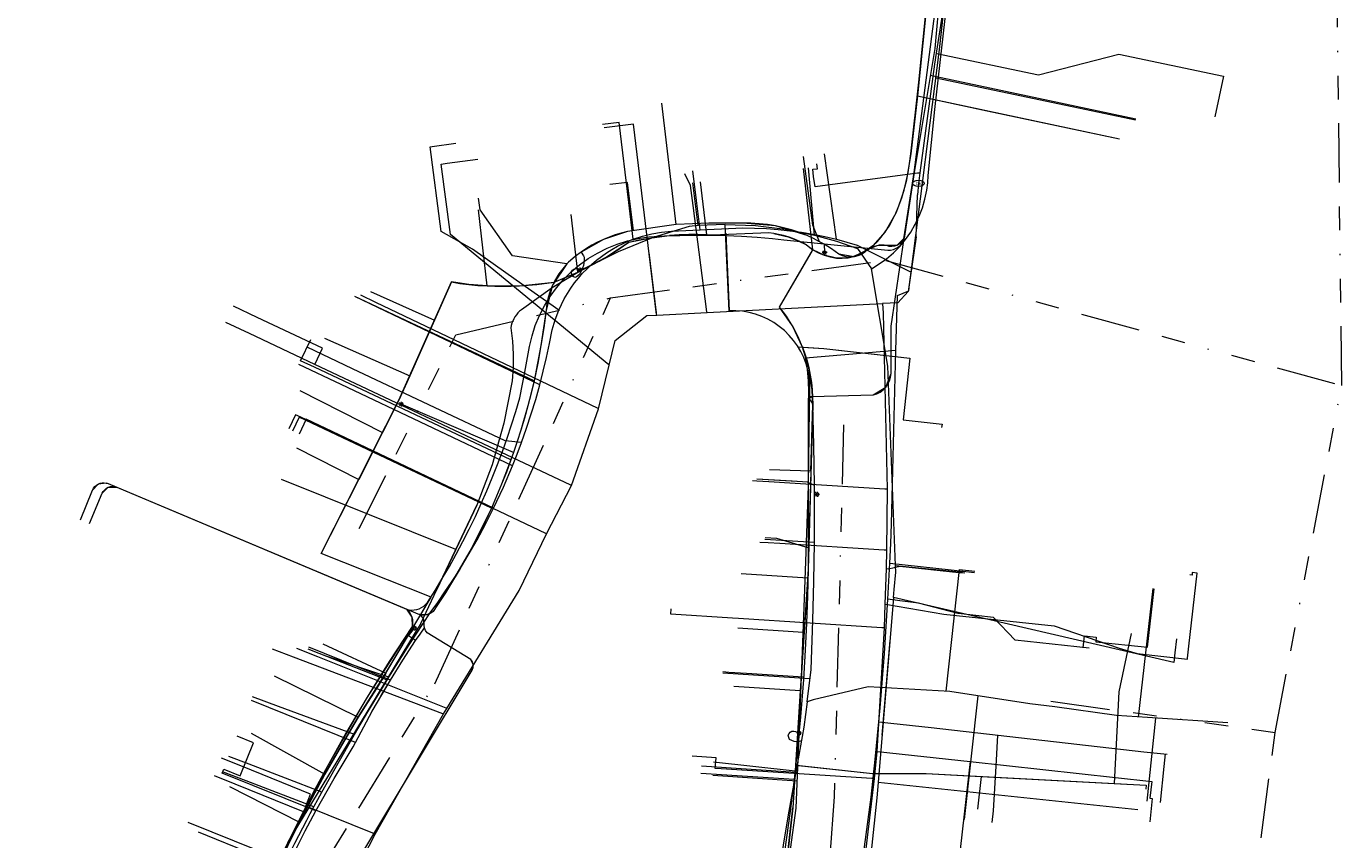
# Model space of a CAD drawing. Header units: metres. Extents: x 191553 to 192958, y 309510 to 310004.
# Tile 42 of 52: x 192120 to 192231, y 309729 to 309797. Entities that reach past the tile are written whole.
import ezdxf
from ezdxf.enums import TextEntityAlignment as Align
from ezdxf.lldxf.tags import DXFTag

# ---------------------------------------------------------------- set-up
doc = ezdxf.new("R2010")
doc.units = ezdxf.units.M
doc.linetypes.add('RI-OVERIG', pattern=[17, 5, -2, 2, -2, 0, -2, 2, -2])
doc.layers.get('0').update_dxf_attribs({"lineweight": 18})
for name, color, linetype, lineweight in [('B-WE-IE-MEUBILAIR_ENEXIS NETBEHEER BV-S', 7, 'Continuous', 18), ('B-WE-KL-DATA_COAXKABEL_17_ZIGGO BV-G', 90, 'KL-DATA-N', 18), ('B-WE-KL-DATA_COAXKABEL_7_ZIGGO BV-G', 90, 'KL-DATA-N', 18), ('B-WE-KL-DATA_KABELBED_KPN BV-G', 90, 'Continuous', 18), ('B-WE-KL-DATA_KABELBED_ZIGGO BV-G', 90, 'Continuous', 18), ('B-WE-KL-DATA_MANTELBUIS_POLYVINYLCHLORIDE PVC_100_KPN BV-G', 90, 'Continuous', 18), ('B-WE-KL-DATA_MANTELBUIS_ZIGGO BV-G', 90, 'Continuous', 18), ('B-WE-KL-ET_LS_DUCT_ENEXIS NETBEHEER BV-G', 190, 'Continuous', 18), ('B-WE-KL-ET_LS_ENEXIS NETBEHEER BV-G', 190, 'KL-LS-N', 18), ('B-WE-KL-ET_LS_KABELBED_ENEXIS NETBEHEER BV-G', 190, 'Continuous', 18), ('B-WE-KL-ET_MS_ENEXIS NETBEHEER BV-G', 130, 'KL-MS-N', 18), ('B-WE-KL-ET_MS_KABELBED_ENEXIS NETBEHEER BV-G', 130, 'Continuous', 18), ('B-WE-KL-GAS_LD_OVERIG_15_ENEXIS NETBEHEER BV-G', 50, 'KL-GAS-LD-N', 18), ('B-WE-KL-GAS_LD_POLYETHYLEEN PE_25_ENEXIS NETBEHEER BV-G', 50, 'KL-GAS-LD-N', 18), ('B-WE-KL-GAS_LD_POLYETHYLEEN PE_40_ENEXIS NETBEHEER BV-G', 50, 'KL-GAS-LD-N', 18), ('B-WE-KL-GAS_LD_SLAGVAST PVC_110_ENEXIS NETBEHEER BV-G', 50, 'KL-GAS-LD-N', 18), ('B-WE-KL-GAS_LD_SLAGVAST PVC_63_ENEXIS NETBEHEER BV-G', 50, 'KL-GAS-LD-N', 18), ('B-WE-KL-GAS_LD_SLAGVAST PVC_90_ENEXIS NETBEHEER BV-G', 50, 'KL-GAS-LD-N', 18), ('B-WE-KL-GAS_LD_STAAL_25_ENEXIS NETBEHEER BV-G', 50, 'KL-GAS-LD-N', 18), ('B-WE-KL-GAS_LD_STAAL_30_ENEXIS NETBEHEER BV-G', 50, 'KL-GAS-LD-N', 18), ('B-WE-KL-WATER_100_NV WATERLEIDINGMAATSCHAPPIJ LIMBURG-G', 170, 'KL-WATER-N', 18), ('B-WE-KL-WATER_25_NV WATERLEIDINGMAATSCHAPPIJ LIMBURG-G', 170, 'KL-WATER-N', 18), ('B-WE-KL-WATER_32_NV WATERLEIDINGMAATSCHAPPIJ LIMBURG-G', 170, 'KL-WATER-N', 18), ('B-WE-KL-WATER_33_NV WATERLEIDINGMAATSCHAPPIJ LIMBURG-G', 170, 'KL-WATER-N', 18), ('B-WE-KL-WATER_MANTELBUIS_75_NV WATERLEIDINGMAATSCHAPPIJ LIMBURG-G', 170, 'Continuous', 18), ('B-WE-KL-WATER_NV WATERLEIDINGMAATSCHAPPIJ LIMBURG-S', 170, 'Continuous', 18), ('B-WE-RI-VRIJVERVAL_BETON_300_GEMEENTE GULPEN   WITTEM-G', 210, 'RI-OVERIG', 18), ('B-WE-RI-VRIJVERVAL_BETON_400_GEMEENTE GULPEN   WITTEM-G', 210, 'RI-OVERIG', 18), ('B-WE-RI-VRIJVERVAL_POLYVINYLCHLORIDE PVC_200_GEMEENTE GULPEN   WITTEM-G', 210, 'RI-OVERIG', 18)]:
    doc.layers.add(name, color=color, linetype=linetype, lineweight=lineweight)
doc.styles.add('NLCS-ISO', font='NLCS-ISO.ttf')
doc.styles.get("Standard").update_dxf_attribs({"font": 'arial.ttf'})
tags = doc.linetypes.add('KL-DATA-N', pattern='A,4,-1,[101,NLCS.SHX,S=0.5,R=0,X=0,Y=0],-1,4,-1,["D",Standard,S=1,R=0,X=-0.25,Y=-0.5],-1.5', length=12.5).pattern_tags.tags
tags[18] = DXFTag(74, 10)
tags = doc.linetypes.add('KL-GAS-LD-N', pattern='A,4,-1,[69,NLCS.SHX,S=0.5,R=0,X=0,Y=0],-1,4,-1,["L",Standard,S=1,R=0,X=0.25,Y=-0.5],-2', length=13).pattern_tags.tags
tags[18] = DXFTag(74, 10)
tags = doc.linetypes.add('KL-LS-N', pattern='A,4,-1,[103,NLCS.SHX,S=0.75,R=0,X=0,Y=0],-1,4,-1,["L",Standard,S=1,R=0,X=0,Y=-0.5],-2', length=13).pattern_tags.tags
tags[18] = DXFTag(74, 10)
tags = doc.linetypes.add('KL-MS-N', pattern='A,4,-1,[103,NLCS.SHX,S=0.75,R=0,X=0,Y=0],-1,4,-1,["M",Standard,S=1,R=0,X=0,Y=-0.5],-2', length=13).pattern_tags.tags
tags[18] = DXFTag(74, 10)
doc.linetypes.add('KL-WATER-N', pattern='A,7,-0.5,[168,NLCS.SHX,S=0.75,R=0,X=0.75,Y=0],-2', length=9.5)

# ---------------------------------------------------------------- blocks, each defined once
blk = doc.blocks.new('SIE-MEUBILAIR_PAAL_LICHTMAST-SO')
for points in [[(-0.62, 0), (-1, 0)], [(-0.71, 0.71), (-0.44, 0.44)], [(0, 1), (0, 0.62)], [(0.44, 0.44), (0.71, 0.71)], [(1, 0), (0.62, 0)], [(-0.71, -0.71), (-0.44, -0.44)], [(0, -0.62), (0, -1)], [(0.44, -0.44), (0.71, -0.71)]]:
    blk.add_lwpolyline(points)
blk.add_circle((0, 0), 0.5)
blk = doc.blocks.new('SKL-WATER_BRANDKRAAN_BRANDPUT-SO')
at = {"color": 0, "linetype": 'ByBlock', "lineweight": 18}
blk.add_ellipse((0, 0), major_axis=(2.5, 0), ratio=0.54, dxfattribs=at)
at = {"color": 0, "linetype": 'ByBlock', "lineweight": 18, "style": 'NLCS-ISO'}
blk.add_text('bk', height=1.5, dxfattribs=at).set_placement((0.16, 0), align=Align.MIDDLE_CENTER)

msp = doc.modelspace()

# ---------------------------------------------------------------- linework, layer by layer
at = {"layer": 'B-WE-KL-DATA_COAXKABEL_17_ZIGGO BV-G', "flags": 128}
for points in [[(192194.626, 309786.713), (192195.305, 309792.764), (192196.781, 309807.45)], [(192186.378, 309778.64), (192186.844, 309778.379), (192187.334, 309778.172), (192187.839, 309778.024), (192188.348, 309777.938), (192188.85, 309777.916), (192189.334, 309777.959), (192189.79, 309778.065), (192190.209, 309778.233), (192190.621, 309778.424)], [(192144.964, 309753.044), (192151.498, 309765.951)], [(192149.662, 309741.737), (192154.208, 309749.374)], [(192185.468, 309686.924), (192185.281, 309688.485), (192185.054, 309690.015), (192184.805, 309691.413), (192184.521, 309692.781), (192184.202, 309694.118), (192183.849, 309695.421), (192183.434, 309696.6), (192183.07, 309697.825), (192182.755, 309699.096), (192182.492, 309700.412), (192182.279, 309701.772), (192182.118, 309703.174), (192182.007, 309704.619), (192181.947, 309706.105), (192181.939, 309707.631), (192181.982, 309709.196), (192182.076, 309710.798), (192182.221, 309712.438), (192182.418, 309714.113), (192182.665, 309715.822), (192182.963, 309717.565), (192183.311, 309719.34), (192184.671, 309731.607)]]:
    msp.add_lwpolyline(points, dxfattribs=at)
at = {"layer": 'B-WE-KL-DATA_COAXKABEL_7_ZIGGO BV-G', "flags": 128}
for points in [[(192195.173, 309791.59), (192212.194, 309787.992)], [(192191.778, 309779.303), (192192.132, 309779.695), (192192.469, 309780.135), (192192.786, 309780.62), (192193.084, 309781.149), (192193.36, 309781.721), (192193.614, 309782.333), (192193.844, 309782.982), (192194.051, 309783.667), (192194.234, 309784.386), (192194.39, 309785.134), (192194.521, 309785.911), (192194.626, 309786.713)], [(192176.686, 309779.925), (192175.912, 309779.926), (192175.115, 309779.895), (192174.298, 309779.833)], [(192183.884, 309779.836), (192183.479, 309779.932), (192183.075, 309780.005), (192182.673, 309780.056), (192177.909, 309779.858), (192177.438, 309779.894), (192176.686, 309779.925)], [(192169.444, 309778.307), (192169.944, 309778.629), (192170.416, 309778.953), (192170.861, 309779.28)], [(192170.861, 309779.28), (192171.742, 309779.464), (192172.61, 309779.617)], [(192172.61, 309779.617), (192173.463, 309779.741)], [(192173.463, 309779.741), (192174.298, 309779.833)], [(192186.378, 309778.64), (192186.093, 309778.838), (192185.825, 309779.054), (192185.455, 309779.248), (192185.074, 309779.425), (192184.683, 309779.582), (192184.286, 309779.72), (192183.884, 309779.836)], [(192190.621, 309778.424), (192191.021, 309778.666), (192191.407, 309778.959), (192191.778, 309779.303)], [(192167.787, 309777.364), (192168.365, 309777.675), (192168.917, 309777.989), (192169.444, 309778.307)], [(192185.497, 309770.437), (192185.111, 309771.345), (192184.657, 309772.21), (192184.407, 309772.626), (192184.14, 309773.028), (192183.858, 309773.417), (192183.562, 309773.793), (192186.378, 309778.64)], [(192164.582, 309775.902), (192165.594, 309776.323), (192166.56, 309776.758)], [(192166.56, 309776.758), (192167.185, 309777.059)], [(192167.185, 309777.059), (192167.787, 309777.364)], [(192151.498, 309765.951), (192155.919, 309775.926)], [(192152.412, 309768.014), (192155.919, 309775.926)], [(192155.919, 309775.926), (192156.64, 309775.804), (192157.382, 309775.707)], [(192157.382, 309775.707), (192158.145, 309775.634)], [(192158.145, 309775.634), (192158.927, 309775.586)], [(192158.927, 309775.586), (192159.596, 309775.565)], [(192159.596, 309775.565), (192160.277, 309775.561)], [(192160.277, 309775.561), (192160.969, 309775.574), (192161.673, 309775.605)], [(192161.673, 309775.605), (192163.11, 309775.719), (192164.582, 309775.902)], [(192185.166, 309770.46), (192187.294, 309770.312), (192194.548, 309769.501), (192193.967, 309764.316)], [(192185.497, 309770.437), (192185.699, 309769.863), (192185.875, 309769.277), (192186.024, 309768.68), (192186.146, 309768.073), (192186.241, 309767.458)], [(192186.241, 309767.458), (192186.308, 309766.836)], [(192186.308, 309766.836), (192186.348, 309766.208)], [(192148.125, 309759.288), (192151.498, 309765.951)], [(192186.348, 309766.208), (192186.359, 309765.576), (192185.98, 309751.728), (192184.906, 309735.214), (192191.388, 309734.49)], [(192185.98, 309751.728), (192184.671, 309731.607)], [(192185.98, 309751.728), (192184.873, 309734.714)], [(192185.98, 309751.728), (192185.313, 309741.479)], [(192185.98, 309751.728), (192185.931, 309750.976)], [(192150.391, 309742.962), (192149.662, 309741.737), (192148.868, 309740.498), (192148.082, 309739.239), (192146.661, 309736.872), (192145.271, 309734.435), (192144.183, 309732.441), (192143.116, 309730.404)], [(192195.916, 309734.503), (192214.454, 309733.519)], [(192195.916, 309734.503), (192211.742, 309733.663)], [(192143.116, 309730.404), (192142.399, 309728.99), (192141.692, 309727.556)]]:
    msp.add_lwpolyline(points, dxfattribs=at)
at = {"layer": 'B-WE-KL-DATA_KABELBED_KPN BV-G', "flags": 128}
for points in [[(192195.96, 309783.649), (192196.039, 309784.265), (192196.076, 309784.884), (192196.637, 309790.441), (192199.253, 309813.49)], [(192187.026, 309779.704), (192186.518, 309779.863), (192186.006, 309785.528)], [(192176.71, 309780.644), (192176.707, 309780.672), (192176.256, 309784.273)], [(192191.315, 309777.04), (192191.964, 309777.435), (192192.578, 309777.883), (192193.153, 309778.379), (192193.686, 309778.921), (192194.173, 309779.504), (192194.61, 309780.126), (192194.994, 309780.781), (192195.323, 309781.466), (192195.595, 309782.176), (192195.808, 309782.905), (192195.96, 309783.649)], [(192178.993, 309780.765), (192176.707, 309780.672), (192175.957, 309780.604), (192172.925, 309779.655), (192169.977, 309778.47), (192167.131, 309777.058), (192164.405, 309775.426), (192161.816, 309773.585), (192161.663, 309773.453), (192161.522, 309773.309), (192161.394, 309773.154), (192161.279, 309772.988), (192161.178, 309772.813), (192161.093, 309772.631), (192161.023, 309772.442), (192160.97, 309772.247), (192160.933, 309772.049), (192161.071, 309770.942), (192161.133, 309769.828), (192161.12, 309768.713), (192161.031, 309767.601), (192160.346, 309764.019), (192159.354, 309760.51), (192158.062, 309757.1), (192156.299, 309753.376), (192154.7, 309750)], [(192178.993, 309780.765), (192178.994, 309780.765), (192181.524, 309780.671), (192184.037, 309780.369), (192186.518, 309779.863), (192188.346, 309779.351), (192190.14, 309778.727), (192191.315, 309777.04)], [(192184.498, 309728.102), (192184.969, 309731.579), (192185.427, 309743.325), (192185.681, 309750), (192186.015, 309758.741), (192186.12, 309767.358), (192186.061, 309767.919), (192185.955, 309768.473), (192185.801, 309769.015), (192185.601, 309769.543), (192185.356, 309770.051), (192185.068, 309770.536), (192184.74, 309770.994), (192184.373, 309771.423), (192183.971, 309771.818), (192183.536, 309772.177), (192183.072, 309772.498), (192182.582, 309772.777), (192182.07, 309773.013), (192181.539, 309773.204), (192180.994, 309773.349), (192180.439, 309773.446), (192179.877, 309773.495), (192179.313, 309773.496), (192178.994, 309780.765)], [(192193.173, 309749.338), (192193.173, 309749.339), (192193.228, 309750), (192193.352, 309751.473), (192193.33, 309752.042), (192192.692, 309768.839), (192191.315, 309777.04)], [(192156.299, 309753.376), (192141.603, 309759.271)], [(192153.354, 309747.156), (192154.7, 309750), (192158.062, 309757.1)], [(192193.327, 309752.042), (192193.33, 309752.042), (192198.983, 309751.458)], [(192193.173, 309749.338), (192191.873, 309733.733), (192191.873, 309733.732)], [(192216.983, 309745.854), (192216.849, 309744.664), (192216.758, 309743.87), (192212.52, 309744.853), (192198.615, 309748.077), (192193.173, 309749.339)], [(192153.354, 309747.156), (192152.968, 309746.514), (192150.468, 309742.409), (192142.163, 309728.772), (192139.202, 309721.57), (192137.806, 309717.828)], [(192185.542, 309746.394), (192180.038, 309746.761)], [(192150.468, 309742.409), (192144.782, 309744.617)], [(192185.056, 309733.867), (192177.933, 309734.345)], [(192191.873, 309733.732), (192191.766, 309732.448), (192189.147, 309707.721), (192189.165, 309704.665), (192189.427, 309701.62), (192189.93, 309698.605), (192190.671, 309695.64), (192191.646, 309692.743), (192192.848, 309689.933), (192193.163, 309689.022), (192193.404, 309688.09), (192193.57, 309687.14), (192193.659, 309686.181), (192193.67, 309685.217), (192193.604, 309684.256), (192193.461, 309683.303), (192193.242, 309682.365), (192192.949, 309681.447), (192191.209, 309676.725), (192187.207, 309667.435)], [(192213.731, 309731.431), (192191.873, 309733.733)]]:
    msp.add_lwpolyline(points, dxfattribs=at)
at = {"layer": 'B-WE-KL-DATA_KABELBED_ZIGGO BV-G', "flags": 128}
for points in [[(192194.438, 309814.763), (192196.235, 309813.149), (192196.781, 309807.45), (192195.173, 309791.59)], [(192195.173, 309791.59), (192194.626, 309786.713), (192194.234, 309784.386), (192193.844, 309782.982), (192193.36, 309781.721), (192192.469, 309780.135), (192191.407, 309778.959), (192190.621, 309778.424), (192189.79, 309778.065)], [(192201.044, 309790.349), (192212.194, 309787.992)], [(192186.378, 309778.64), (192185.582, 309785.47)], [(192177.438, 309779.894), (192176.9, 309784.356)], [(192158.927, 309775.586), (192158.214, 309781.984)], [(192166.56, 309776.758), (192166.002, 309781.613)], [(192166.56, 309776.758), (192168.917, 309777.989), (192170.861, 309779.28), (192172.61, 309779.617), (192174.298, 309779.833), (192175.912, 309779.926), (192177.438, 309779.894)], [(192183.075, 309780.005), (192184.286, 309779.72), (192185.074, 309779.425), (192185.825, 309779.054), (192186.378, 309778.64)], [(192183.562, 309773.793), (192186.303, 309778.51)], [(192186.303, 309778.51), (192186.378, 309778.64)], [(192189.334, 309777.959), (192188.348, 309777.938), (192187.334, 309778.172), (192186.378, 309778.64)], [(192158.927, 309775.586), (192161.673, 309775.605), (192164.582, 309775.902), (192166.56, 309776.758)], [(192158.927, 309775.586), (192157.382, 309775.707), (192155.919, 309775.926), (192154.494, 309772.712)], [(192149.099, 309775.103), (192154.494, 309772.712)], [(192185.497, 309770.437), (192184.657, 309772.21), (192183.562, 309773.793)], [(192154.494, 309772.712), (192152.412, 309768.014)], [(192145.239, 309771.193), (192152.412, 309768.014)], [(192185.166, 309770.46), (192185.497, 309770.437)], [(192185.497, 309770.437), (192187.294, 309770.312)], [(192186.206, 309759.989), (192186.359, 309765.576), (192186.308, 309766.836), (192186.024, 309768.68), (192185.497, 309770.437)], [(192193.554, 309769.612), (192194.548, 309769.501)], [(192152.412, 309768.014), (192151.498, 309765.951), (192150.124, 309763.237)], [(192143.151, 309766.767), (192150.124, 309763.237)], [(192193.967, 309764.316), (192197.247, 309763.948), (192197.213, 309763.651)], [(192150.124, 309763.237), (192148.125, 309759.288)], [(192142.873, 309761.947), (192148.125, 309759.288)], [(192186.206, 309759.989), (192182.712, 309760.085)], [(192186.206, 309759.989), (192185.931, 309750.976)], [(192150.391, 309742.962), (192154.208, 309749.374), (192144.964, 309753.044), (192148.125, 309759.288)], [(192185.931, 309750.976), (192180.332, 309751.341)], [(192185.931, 309750.976), (192185.313, 309741.479)], [(192213.188, 309746.287), (192212.151, 309741.373), (192211.742, 309733.663)], [(192145.105, 309745.427), (192150.391, 309742.962)], [(192141.005, 309742.731), (192148.082, 309739.239)], [(192148.082, 309739.239), (192150.391, 309742.962)], [(192185.313, 309741.479), (192179.719, 309741.843)], [(192185.313, 309741.479), (192184.906, 309735.214)], [(192145.271, 309734.435), (192148.082, 309739.239)], [(192139.053, 309737.896), (192145.271, 309734.435)], [(192184.873, 309734.714), (192178.005, 309735.468)], [(192184.873, 309734.714), (192184.671, 309731.607), (192183.943, 309725.037)], [(192184.906, 309735.214), (192184.873, 309734.714)], [(192184.906, 309735.214), (192184.996, 309735.204)], [(192184.996, 309735.204), (192191.388, 309734.49)], [(192191.388, 309734.49), (192195.916, 309734.503), (192200.549, 309734.257)], [(192137.246, 309733.421), (192143.116, 309730.404)], [(192143.116, 309730.404), (192145.271, 309734.435)], [(192200.549, 309734.257), (192200.242, 309731.504)], [(192200.549, 309734.257), (192211.742, 309733.663)], [(192211.742, 309733.663), (192214.454, 309733.519), (192214.42, 309733.196)], [(192140.307, 309724.634), (192143.116, 309730.404)]]:
    msp.add_lwpolyline(points, dxfattribs=at)
at = {"layer": 'B-WE-KL-DATA_MANTELBUIS_POLYVINYLCHLORIDE PVC_100_KPN BV-G', "flags": 128}
for points in [[(192179.026, 309780.028), (192179.313, 309773.496)], [(192192.205, 309737.728), (192192.869, 309745.699)]]:
    msp.add_lwpolyline(points, dxfattribs=at)
at = {"layer": 'B-WE-KL-DATA_MANTELBUIS_ZIGGO BV-G', "flags": 128}
for points in [[(192195.173, 309791.59), (192201.044, 309790.349)], [(192187.294, 309770.312), (192193.554, 309769.612)]]:
    msp.add_lwpolyline(points, dxfattribs=at)
at = {"layer": 'B-WE-KL-ET_LS_DUCT_ENEXIS NETBEHEER BV-G', "flags": 128}
msp.add_lwpolyline([(192186.279, 309766.282), (192191.445, 309766.415)], dxfattribs=at)
at = {"layer": 'B-WE-KL-ET_LS_ENEXIS NETBEHEER BV-G', "flags": 128}
for points in [[(192200.153, 309814.813), (192198.908, 309813.627), (192198.322, 309812.01), (192197.497, 309805.061), (192196.632, 309795.603), (192194.904, 309785.139), (192194.046, 309779.62), (192193.452, 309778.991), (192192.587, 309778.984), (192191.757, 309778.973), (192190.995, 309778.644)], [(192196.258, 309793.341), (192213.572, 309789.676)], [(192174.859, 309780.756), (192173.649, 309790.988)], [(192186.368, 309780.717), (192185.574, 309786.479)], [(192171.248, 309780.238), (192170.757, 309784.304), (192169.268, 309784.124)], [(192165.657, 309777.44), (192161.062, 309778.115), (192158.34, 309782), (192158.213, 309782.992)], [(192185.882, 309779.822), (192183.228, 309780.638), (192180.461, 309780.867), (192177.599, 309780.877), (192174.859, 309780.756), (192170.754, 309780.167), (192168.721, 309779.503), (192166.846, 309778.44), (192166.386, 309778.096), (192165.946, 309777.727), (192165.799, 309777.586), (192165.657, 309777.44), (192164.451, 309775.645), (192163.896, 309773.556), (192163.47, 309770.562), (192162.884, 309767.596), (192162.367, 309765.497), (192161.77, 309763.419), (192161.472, 309762.482), (192161.157, 309761.551), (192160.934, 309760.92), (192160.152, 309758.877), (192159.291, 309756.866), (192157.602, 309753.442), (192155.684, 309750.14), (192155.416, 309749.718), (192155.145, 309749.298), (192154.767, 309748.727), (192154.383, 309748.161), (192153.844, 309747.868), (192153.231, 309747.887)], [(192186.938, 309779.309), (192186.368, 309780.717)], [(192190.995, 309778.644), (192189.836, 309778.035), (192188.548, 309778.272), (192187.941, 309778.703), (192187.311, 309779.098), (192186.938, 309779.309), (192186.416, 309779.578), (192185.882, 309779.822)], [(192187.311, 309779.098), (192187.361, 309778.407)], [(192191.445, 309766.415), (192192.505, 309767.049), (192192.953, 309768.2), (192192.965, 309772.209), (192194.046, 309779.62)], [(192166.846, 309778.44), (192167.042, 309778.119), (192167.094, 309778.001), (192167.12, 309777.861), (192167.119, 309777.7), (192167.092, 309777.516), (192167.039, 309777.31), (192166.959, 309777.082), (192166.853, 309776.832), (192166.72, 309776.56)], [(192166.72, 309776.56), (192166.462, 309776.358), (192166.391, 309776.317), (192166.322, 309776.307), (192166.255, 309776.326), (192166.19, 309776.375), (192166.172, 309776.393), (192166.082, 309776.517), (192166.036, 309776.663), (192166.048, 309776.808), (192166.132, 309776.928), (192166.247, 309777.007), (192166.368, 309777.046), (192166.495, 309777.043), (192166.628, 309776.999), (192166.73, 309776.95)], [(192162.884, 309767.596), (192147.8, 309774.707)], [(192143.228, 309769.274), (192144.081, 309771.082)], [(192160.934, 309760.92), (192144.407, 309768.734), (192143.228, 309769.274)], [(192161.157, 309761.551), (192151.695, 309765.63)], [(192186.359, 309765.576), (192186.315, 309765.76), (192186.185, 309765.897), (192186.067, 309766.127), (192186.279, 309766.282)], [(192159.291, 309756.866), (192143.098, 309764.532), (192142.542, 309763.358)], [(192126.855, 309758.978), (192126.169, 309758.89), (192125.704, 309758.379)], [(192186.504, 309758.767), (192185.912, 309759.05), (192184.636, 309759.13), (192181.662, 309759.309)], [(192186.508, 309758.26), (192186.721, 309758.023)], [(192186.506, 309753.975), (192182.329, 309754.234)], [(192197.603, 309741.433), (192198.707, 309751.688), (192199.999, 309751.549)], [(192213.796, 309739.264), (192215.029, 309750.082)], [(192153.635, 309747.154), (192153.553, 309747.587), (192153.231, 309747.887)], [(192147.835, 309737.113), (192149.263, 309739.763), (192150.781, 309742.363), (192151.829, 309744.044), (192152.914, 309745.7), (192153.281, 309746.243), (192153.653, 309746.784)], [(192152.3, 309746.09), (192152.826, 309746.743)], [(192152.914, 309745.7), (192152.3, 309746.09)], [(192150.781, 309742.363), (192143.921, 309745.156)], [(192157.671, 309743.222), (192157.768, 309743.685), (192157.559, 309744.109)], [(192186.125, 309742.482), (192178.789, 309742.958)], [(192197.902, 309741.416), (192191.038, 309741.812)], [(192147.835, 309737.113), (192139.085, 309740.645)], [(192200.274, 309741.048), (192199.11, 309730.625)], [(192221.319, 309738.762), (192214.554, 309739.215), (192211.934, 309739.385), (192206.749, 309740.126)], [(192215.229, 309739.17), (192214.505, 309732.182)], [(192184.41, 309737.38), (192184.337, 309737.524), (192184.306, 309737.609), (192184.297, 309737.692), (192184.312, 309737.775), (192184.349, 309737.856), (192184.364, 309737.881), (192184.466, 309737.995), (192184.606, 309738.06), (192184.762, 309738.073), (192184.914, 309738.035), (192185.215, 309737.906)], [(192136.62, 309734.541), (192136.75, 309734.861), (192138.141, 309734.3), (192139.264, 309737.082), (192137.873, 309737.643)], [(192185.407, 309737.266), (192185.206, 309737.202), (192185.005, 309737.184), (192184.806, 309737.211), (192184.608, 309737.284), (192184.41, 309737.38)], [(192144.502, 309731.358), (192136.62, 309734.541)], [(192184.934, 309734.596), (192176.98, 309735.108)]]:
    msp.add_lwpolyline(points, dxfattribs=at)
at = {"layer": 'B-WE-KL-ET_LS_KABELBED_ENEXIS NETBEHEER BV-G', "flags": 128}
for points in [[(192170.754, 309780.167), (192170.234, 309780.039), (192169.721, 309779.886), (192169.216, 309779.707), (192168.721, 309779.503), (192168.237, 309779.274), (192167.764, 309779.022), (192167.305, 309778.747), (192166.846, 309778.44)], [(192185.882, 309779.822), (192185.236, 309780.08), (192184.577, 309780.302), (192183.907, 309780.488), (192183.228, 309780.638), (192182.542, 309780.752), (192181.851, 309780.828), (192181.156, 309780.866), (192177.599, 309780.877)], [(192194.046, 309779.62), (192193.949, 309779.421), (192193.813, 309779.245), (192193.646, 309779.1), (192193.452, 309778.991), (192193.241, 309778.923), (192193.02, 309778.899), (192192.799, 309778.92), (192192.587, 309778.984), (192192.38, 309779.012), (192192.171, 309779.02), (192191.963, 309779.007), (192191.757, 309778.973), (192191.555, 309778.92), (192191.36, 309778.846), (192191.172, 309778.754), (192190.995, 309778.644)], [(192190.995, 309778.644), (192190.748, 309778.421), (192190.467, 309778.242), (192190.16, 309778.112), (192189.836, 309778.035), (192189.504, 309778.012), (192189.172, 309778.045), (192188.851, 309778.132), (192188.548, 309778.272)], [(192165.657, 309777.44), (192165.301, 309777.031), (192164.979, 309776.593), (192164.696, 309776.13), (192164.451, 309775.645), (192164.248, 309775.142), (192164.087, 309774.624), (192163.969, 309774.094), (192163.896, 309773.556), (192163.703, 309772.056), (192163.47, 309770.562), (192163.197, 309769.075), (192162.884, 309767.596), (192162.636, 309766.544), (192162.367, 309765.497), (192162.079, 309764.455), (192161.77, 309763.419)], [(192191.445, 309766.415), (192191.746, 309766.505), (192192.028, 309766.644), (192192.283, 309766.826), (192192.505, 309767.049), (192192.687, 309767.305), (192192.825, 309767.587), (192192.914, 309767.888), (192192.953, 309768.2)], [(192185.881, 309740.552), (192186.226, 309743.278), (192186.375, 309747.403), (192186.46, 309750.689), (192186.506, 309753.975), (192186.515, 309755.584), (192186.514, 309757.193), (192186.504, 309758.767), (192186.452, 309762.172), (192186.359, 309765.576), (192186.349, 309765.671), (192186.315, 309765.76), (192186.259, 309765.837), (192186.185, 309765.897), (192186.126, 309765.935), (192186.083, 309765.99), (192186.063, 309766.057), (192186.067, 309766.127), (192186.096, 309766.191), (192186.145, 309766.242), (192186.208, 309766.274), (192186.279, 309766.282)], [(192160.934, 309760.92), (192160.553, 309759.895), (192160.152, 309758.877), (192159.731, 309757.867), (192159.291, 309756.866), (192158.476, 309755.139), (192157.602, 309753.442), (192156.671, 309751.774), (192155.684, 309750.14)], [(192124.69, 309755.877), (192125.704, 309758.379), (192125.784, 309758.536), (192125.891, 309758.676), (192126.021, 309758.795), (192126.169, 309758.89), (192126.332, 309758.957), (192126.504, 309758.995), (192126.68, 309759.002), (192126.855, 309758.978), (192126.932, 309758.957), (192127.007, 309758.93), (192127.748, 309758.63), (192153.231, 309747.887)], [(192154.383, 309748.161), (192154.264, 309748.061), (192154.133, 309747.978), (192153.992, 309747.913), (192153.844, 309747.868), (192153.691, 309747.842), (192153.536, 309747.836), (192153.382, 309747.852), (192153.231, 309747.887)], [(192153.653, 309746.784), (192153.627, 309746.968), (192153.635, 309747.154), (192153.629, 309747.377), (192153.553, 309747.587), (192153.416, 309747.763), (192153.231, 309747.887)], [(192153.871, 309746.35), (192153.736, 309746.554), (192153.653, 309746.784)], [(192157.559, 309744.109), (192153.871, 309746.35)], [(192148.633, 309728.147), (192157.671, 309743.222), (192157.758, 309743.445), (192157.768, 309743.685), (192157.699, 309743.915), (192157.559, 309744.109)], [(192142.551, 309726.445), (192142.714, 309726.763), (192142.751, 309726.916), (192142.753, 309727.074), (192142.674, 309727.42), (192142.667, 309727.616), (192142.699, 309727.811), (192142.768, 309727.995), (192143.621, 309729.684), (192144.502, 309731.358), (192146.056, 309734.07), (192147.652, 309736.757), (192147.835, 309737.113), (192148.537, 309738.444), (192149.263, 309739.763), (192150.011, 309741.07), (192150.781, 309742.363)], [(192191.038, 309741.812), (192186.385, 309740.713)], [(192206.749, 309740.126), (192204.632, 309740.372), (192197.902, 309741.416)], [(192185.881, 309740.552), (192185.609, 309738.408), (192184.358, 309731.34)], [(192186.385, 309740.713), (192185.881, 309740.552)], [(192184.358, 309731.34), (192183.882, 309728.651), (192183.031, 309722.673), (192181.711, 309712.677), (192181.597, 309711.573), (192181.507, 309710.466), (192181.441, 309709.358), (192181.398, 309708.249), (192181.399, 309708.086), (192181.381, 309707.924), (192181.342, 309707.765), (192181.283, 309707.613)]]:
    msp.add_lwpolyline(points, dxfattribs=at)
at = {"layer": 'B-WE-KL-ET_MS_ENEXIS NETBEHEER BV-G', "flags": 128}
msp.add_lwpolyline([(192126.517, 309758.112), (192127.028, 309758.621), (192127.748, 309758.63), (192152.139, 309748.347), (192152.592, 309747.689), (192152.611, 309746.89), (192148.831, 309740.936), (192145.32, 309734.821), (192141.865, 309728.107), (192138.734, 309721.236), (192135.784, 309713.269)], dxfattribs=at)
at = {"layer": 'B-WE-KL-ET_MS_KABELBED_ENEXIS NETBEHEER BV-G', "flags": 128}
for points in [[(192152.139, 309748.347), (192152.351, 309748.3), (192152.568, 309748.28), (192152.786, 309748.29), (192153, 309748.327), (192153.208, 309748.392), (192153.405, 309748.484), (192153.589, 309748.6), (192153.756, 309748.74), (192153.838, 309748.823), (192153.913, 309748.912), (192154.546, 309749.915), (192155.159, 309750.93), (192155.754, 309751.956), (192156.33, 309752.993), (192156.886, 309754.041), (192157.423, 309755.098), (192157.94, 309756.166), (192158.437, 309757.243), (192158.914, 309758.328), (192159.371, 309759.423), (192159.808, 309760.526), (192160.224, 309761.637), (192160.619, 309762.755), (192160.993, 309763.88), (192161.347, 309765.012), (192161.679, 309766.151), (192162.118, 309768.314), (192162.507, 309770.487), (192162.715, 309771.377), (192162.993, 309772.247), (192163.34, 309773.092), (192163.753, 309773.907), (192164.23, 309774.687), (192164.767, 309775.426), (192165.362, 309776.119), (192166.009, 309776.764), (192166.707, 309777.354), (192167.449, 309777.887), (192168.231, 309778.359), (192169.049, 309778.767), (192169.896, 309779.109), (192170.768, 309779.382), (192171.659, 309779.585), (192172.563, 309779.716), (192173.863, 309779.794), (192175.164, 309779.845), (192176.466, 309779.868), (192177.768, 309779.865), (192179.07, 309779.835), (192180.371, 309779.777), (192181.671, 309779.693), (192182.968, 309779.581), (192183.916, 309779.482), (192192.673, 309778.606), (192192.918, 309778.611), (192193.157, 309778.662), (192193.383, 309778.755), (192193.588, 309778.889), (192193.765, 309779.059), (192193.907, 309779.258), (192194.011, 309779.48), (192194.071, 309779.717), (192194.904, 309785.139), (192197.497, 309805.061)], [(192125.431, 309755.577), (192126.517, 309758.112), (192126.605, 309758.274), (192126.723, 309758.416), (192126.865, 309758.533), (192127.028, 309758.621), (192127.204, 309758.676), (192127.387, 309758.696), (192127.571, 309758.68), (192127.748, 309758.63)], [(192152.139, 309748.347), (192152.287, 309748.209), (192152.413, 309748.051), (192152.515, 309747.876), (192152.592, 309747.689), (192152.64, 309747.492), (192152.659, 309747.291), (192152.65, 309747.089), (192152.611, 309746.89), (192150.688, 309743.934), (192148.831, 309740.936), (192147.042, 309737.898), (192145.32, 309734.821), (192144.426, 309733.158), (192143.553, 309731.484), (192142.699, 309729.801), (192141.865, 309728.107), (192141.052, 309726.403), (192140.259, 309724.69), (192139.486, 309722.968), (192138.734, 309721.236)]]:
    msp.add_lwpolyline(points, dxfattribs=at)
at = {"layer": 'B-WE-KL-GAS_LD_OVERIG_15_ENEXIS NETBEHEER BV-G', "flags": 128}
for points in [[(192179.295, 309743.026), (192178.796, 309743.058)], [(192180.792, 309742.929), (192179.295, 309743.026)]]:
    msp.add_lwpolyline(points, dxfattribs=at)
at = {"layer": 'B-WE-KL-GAS_LD_POLYETHYLEEN PE_25_ENEXIS NETBEHEER BV-G', "flags": 128}
for points in [[(192161.37, 309776.084), (192157.693, 309778.691), (192155.054, 309780.165), (192154.134, 309787.32), (192154.303, 309787.342)], [(192171.235, 309779.525), (192170.862, 309782.607)], [(192176.877, 309780.312), (192176.564, 309782.796)], [(192185.584, 309742.618), (192180.792, 309742.929)]]:
    msp.add_lwpolyline(points, dxfattribs=at)
at = {"layer": 'B-WE-KL-GAS_LD_POLYETHYLEEN PE_40_ENEXIS NETBEHEER BV-G', "flags": 128}
msp.add_lwpolyline([(192196.722, 309793.134), (192208.197, 309790.707)], dxfattribs=at)
at = {"layer": 'B-WE-KL-GAS_LD_SLAGVAST PVC_110_ENEXIS NETBEHEER BV-G', "flags": 128}
for points in [[(192194.644, 309776.747), (192197.024, 309795.52), (192198.083, 309804.935), (192198.046, 309810.34), (192198.029, 309810.602), (192197.986, 309810.861), (192197.918, 309811.114), (192197.824, 309811.359), (192197.707, 309811.594), (192197.566, 309811.816), (192197.405, 309812.023), (192197.223, 309812.212), (192195.57, 309813.772)], [(192193.696, 309777.223), (192194.644, 309776.747)], [(192194.511, 309775.695), (192194.644, 309776.747)]]:
    msp.add_lwpolyline(points, dxfattribs=at)
at = {"layer": 'B-WE-KL-GAS_LD_SLAGVAST PVC_63_ENEXIS NETBEHEER BV-G', "flags": 128}
for points in [[(192192.365, 309770.065), (192185.745, 309769.505), (192185.879, 309768.556), (192185.962, 309767.602), (192185.993, 309766.644), (192185.972, 309765.686), (192185.98, 309751.728), (192185.924, 309749.449), (192185.839, 309747.171), (192185.726, 309744.893), (192185.57, 309742.42), (192185.324, 309739.285), (192185.025, 309736.155), (192184.91, 309735.08), (192184.788, 309734.006), (192184.455, 309731.319), (192183.083, 309721.437), (192188.69, 309720.692)], [(192193.693, 309749.062), (192192.696, 309749.197)], [(192209.633, 309745.051), (192203.395, 309745.74), (192201.59, 309747.649), (192198.608, 309747.978), (192195.253, 309748.852), (192193.693, 309749.062)], [(192191.927, 309738.852), (192192.923, 309738.745)], [(192192.923, 309738.745), (192196.342, 309738.38), (192214.249, 309736.331), (192216.221, 309736.127)]]:
    msp.add_lwpolyline(points, dxfattribs=at)
at = {"layer": 'B-WE-KL-GAS_LD_SLAGVAST PVC_90_ENEXIS NETBEHEER BV-G', "flags": 128}
for points in [[(192139.566, 309721.82), (192140.629, 309724.261), (192141.753, 309726.674), (192142.724, 309728.64), (192143.736, 309730.585), (192144.036, 309731.143), (192145.018, 309732.935), (192146.373, 309735.37), (192147.761, 309737.786), (192148.886, 309739.692), (192150.031, 309741.586), (192150.66, 309742.608), (192152.377, 309745.332), (192154.135, 309748.029), (192154.768, 309748.908), (192155.384, 309749.799), (192155.983, 309750.701), (192156.565, 309751.614), (192157.344, 309752.898), (192158.089, 309754.202), (192158.8, 309755.524), (192159.477, 309756.865), (192160.305, 309758.636), (192161.073, 309760.434), (192161.461, 309761.413), (192161.831, 309762.398), (192162.255, 309763.599), (192162.652, 309764.809), (192163.022, 309766.028), (192163.366, 309767.254), (192163.662, 309768.404), (192163.935, 309769.56), (192164.183, 309770.722), (192164.408, 309771.888), (192164.653, 309772.723), (192164.964, 309773.537), (192165.185, 309774.021), (192165.43, 309774.495), (192165.697, 309774.955), (192165.985, 309775.403), (192166.296, 309775.836), (192166.626, 309776.253), (192166.977, 309776.654), (192167.346, 309777.038), (192167.734, 309777.403), (192168.139, 309777.749), (192168.56, 309778.075), (192168.996, 309778.381), (192169.447, 309778.665), (192169.91, 309778.927), (192170.386, 309779.166), (192170.873, 309779.382), (192171.235, 309779.525), (192172.018, 309779.785), (192172.819, 309779.986), (192173.632, 309780.126), (192174.454, 309780.205), (192180.47, 309780.471), (192181.465, 309780.459), (192182.458, 309780.416), (192183.45, 309780.343), (192184.439, 309780.238), (192185.424, 309780.104), (192186.405, 309779.938), (192187.38, 309779.743), (192188.349, 309779.517), (192189.229, 309779.284), (192190.103, 309779.026), (192193.696, 309777.223)], [(192193.367, 309770.15), (192193.489, 309774.788), (192194.445, 309775.176), (192194.511, 309775.695)], [(192193.367, 309770.15), (192192.365, 309770.065)], [(192192.696, 309749.197), (192192.778, 309750.717), (192192.851, 309752.237), (192192.922, 309753.888), (192192.984, 309755.54), (192193.367, 309770.15)], [(192191.927, 309738.852), (192192.034, 309740.032), (192192.401, 309744.612), (192192.696, 309749.197)], [(192189.68, 309720.56), (192191.269, 309732.498), (192191.616, 309735.673), (192191.927, 309738.852)]]:
    msp.add_lwpolyline(points, dxfattribs=at)
at = {"layer": 'B-WE-KL-GAS_LD_STAAL_25_ENEXIS NETBEHEER BV-G', "flags": 128}
for points in [[(192208.197, 309790.707), (192213.552, 309789.574)], [(192170.862, 309782.607), (192170.045, 309789.355), (192168.655, 309789.187)], [(192154.303, 309787.342), (192156.286, 309787.605)], [(192188.349, 309779.517), (192187.361, 309786.723)], [(192176.564, 309782.796), (192176.25, 309785.28)], [(192164.964, 309773.537), (192161.37, 309776.084)], [(192151.016, 309773.152), (192147.794, 309774.691)], [(192147.6, 309768.61), (192143.769, 309770.419)], [(192146.644, 309767.277), (192143.082, 309768.967)], [(192146.458, 309763.049), (192143.688, 309764.364), (192143.088, 309763.099)], [(192185.976, 309759.046), (192181.662, 309759.311)], [(192185.979, 309753.53), (192183.335, 309754.298), (192182.341, 309754.36)], [(192192.851, 309752.237), (192198.004, 309751.663), (192199.988, 309751.447)], [(192209.137, 309745.106), (192209.245, 309746.104), (192210.239, 309745.996), (192210.197, 309745.61), (192214.561, 309745.135), (192215.123, 309750.071)], [(192145.386, 309744.394), (192144.775, 309744.601), (192143.847, 309744.971)], [(192141.356, 309740.144), (192139.168, 309740.95)], [(192138.903, 309735.282), (192137.188, 309735.94)], [(192138.649, 309733.88), (192136.657, 309734.644)], [(192184.788, 309734.006), (192176.944, 309734.509)], [(192201.77, 309735.129), (192201.567, 309731.356), (192201.456, 309730.363)], [(192215.92, 309735.087), (192215.608, 309732.067)], [(192139.312, 309727.661), (192134.611, 309729.561)]]:
    msp.add_lwpolyline(points, dxfattribs=at)
at = {"layer": 'B-WE-KL-GAS_LD_STAAL_30_ENEXIS NETBEHEER BV-G', "flags": 128}
for points in [[(192163.366, 309767.254), (192151.016, 309773.152)], [(192161.831, 309762.398), (192160.46, 309762.539), (192147.6, 309768.61)], [(192161.073, 309760.434), (192146.644, 309767.277)], [(192159.477, 309756.865), (192146.458, 309763.049)], [(192150.66, 309742.608), (192145.386, 309744.394)], [(192147.761, 309737.786), (192141.356, 309740.144)], [(192201.911, 309737.743), (192201.77, 309735.129)], [(192216.03, 309736.147), (192215.92, 309735.087)], [(192145.018, 309732.935), (192138.903, 309735.282)], [(192144.339, 309731.699), (192138.649, 309733.88)]]:
    msp.add_lwpolyline(points, dxfattribs=at)
at = {"layer": 'B-WE-KL-WATER_100_NV WATERLEIDINGMAATSCHAPPIJ LIMBURG-G', "flags": 128}
for points in [[(192208.341, 309822.368), (192207.68, 309821.918), (192200.488, 309817.022), (192200.054, 309816.35), (192196.763, 309795.188), (192196.622, 309794.281), (192195.376, 309785.103), (192195.257, 309784.228), (192195.184, 309783.273)], [(192195.081, 309779.727), (192195.184, 309783.273)], [(192195.081, 309779.727), (192194.404, 309775.13), (192193.533, 309774.165), (192192.235, 309774.099)], [(192120.12, 309606.271), (192120.957, 309607.131), (192125.74, 309611.86), (192124.406, 309613.851), (192123.999, 309614.874), (192122.926, 309617.567), (192122.043, 309621.468), (192122.048, 309621.904), (192122.128, 309629.51), (192124.964, 309637.421), (192128.111, 309645.809), (192132.119, 309656.727), (192132.257, 309657.103), (192134.003, 309662.507), (192136.006, 309667.134), (192136.067, 309667.932), (192136.1, 309674.82), (192136.119, 309678.572), (192136.121, 309679.061), (192136.186, 309679.809), (192136.73, 309686.017), (192137.038, 309690.306), (192138.096, 309697.598), (192138.316, 309698.527), (192139.737, 309704.545), (192140.464, 309707.073), (192141.032, 309709.047), (192141.226, 309709.721), (192141.596, 309711.011), (192142.34, 309713.596), (192144.717, 309719.511), (192146.179, 309722.843), (192147.094, 309724.984), (192148.995, 309728.401), (192149.496, 309729.391), (192155.248, 309739.522), (192155.532, 309739.99), (192161.624, 309749.922), (192163.929, 309754.698), (192166.042, 309758.775), (192168.323, 309765.23), (192169.21, 309768.92), (192169.709, 309770.997), (192172.391, 309773.087), (192173.217, 309773.129), (192177.457, 309773.345), (192192.235, 309774.099)], [(192192.235, 309774.099), (192192.285, 309773.301), (192192.638, 309758.457), (192192.579, 309753.317), (192192.533, 309751.768), (192192.443, 309748.767), (192192.371, 309746.764), (192191.753, 309736.364), (192191.525, 309734.072), (192190.738, 309727.454), (192190.268, 309724.263)]]:
    msp.add_lwpolyline(points, dxfattribs=at)
at = {"layer": 'B-WE-KL-WATER_25_NV WATERLEIDINGMAATSCHAPPIJ LIMBURG-G', "flags": 128}
for points in [[(192196.763, 309795.188), (192196.812, 309795.178), (192205.373, 309793.369), (192212.149, 309795.127), (192220.954, 309793.266)], [(192169.21, 309768.92), (192169.171, 309768.951), (192155.854, 309779.91), (192155.065, 309785.858), (192155.561, 309785.924)], [(192195.178, 309785.076), (192186.554, 309783.925), (192186.435, 309784.817)], [(192177.457, 309773.345), (192177.451, 309773.395), (192176.292, 309782.363)], [(192168.323, 309765.23), (192168.278, 309765.252), (192149.552, 309774.191)], [(192144.428, 309768.975), (192145.068, 309770.332), (192139.551, 309772.935)], [(192144.428, 309768.975), (192138.911, 309771.578)], [(192166.042, 309758.775), (192165.997, 309758.796), (192144.428, 309768.975)], [(192163.929, 309754.698), (192163.884, 309754.719), (192143.24, 309764.517)], [(192192.438, 309758.47), (192182.657, 309759.076)], [(192192.379, 309753.329), (192183.596, 309753.874)], [(192192.732, 309751.747), (192193.703, 309751.987), (192198.674, 309751.452)], [(192192.443, 309748.767), (192192.492, 309748.759), (192197.386, 309747.917), (192206.688, 309746.944), (192212.176, 309745.072), (192213.693, 309744.601), (192217.911, 309744.129), (192217.923, 309744.228)], [(192192.171, 309746.777), (192180.096, 309747.557)], [(192155.248, 309739.522), (192155.201, 309739.54), (192142.624, 309744.307)], [(192155.532, 309739.99), (192155.486, 309740.009), (192144.665, 309744.327)], [(192143.655, 309731.75), (192144.066, 309732.77), (192138.316, 309735.089)], [(192191.326, 309734.085), (192178.652, 309734.901)], [(192199.606, 309735.502), (192199.251, 309732.322)], [(192143.655, 309731.75), (192143.467, 309731.286), (192137.718, 309733.608)], [(192199.251, 309732.322), (192198.474, 309725.365), (192198.971, 309725.309)], [(192149.496, 309729.391), (192149.45, 309729.41), (192143.655, 309731.75)], [(192147.094, 309724.984), (192147.048, 309725.003), (192135.78, 309729.549)]]:
    msp.add_lwpolyline(points, dxfattribs=at)
at = {"layer": 'B-WE-KL-WATER_32_NV WATERLEIDINGMAATSCHAPPIJ LIMBURG-G', "flags": 128}
msp.add_lwpolyline([(192173.217, 309773.129), (192173.211, 309773.179), (192171.272, 309789.212), (192168.79, 309788.912)], dxfattribs=at)
at = {"layer": 'B-WE-KL-WATER_33_NV WATERLEIDINGMAATSCHAPPIJ LIMBURG-G', "flags": 128}
for points in [[(192220.954, 309793.266), (192220.23, 309789.841)], [(192155.561, 309785.924), (192158.138, 309786.266)], [(192186.435, 309784.817), (192186.356, 309785.412), (192186.752, 309785.465), (192186.699, 309785.861)], [(192176.292, 309782.363), (192176.074, 309784.049), (192175.596, 309785.039)], [(192195.376, 309785.103), (192195.326, 309785.096), (192195.178, 309785.076)], [(192149.552, 309774.191), (192148.289, 309774.795)], [(192139.551, 309772.935), (192137.562, 309773.874)], [(192138.911, 309771.578), (192136.922, 309772.517)], [(192143.24, 309764.517), (192142.789, 309764.731), (192142.231, 309763.557)], [(192182.657, 309759.076), (192181.659, 309759.138), (192181.289, 309759.161)], [(192192.638, 309758.457), (192192.588, 309758.46), (192192.438, 309758.47)], [(192183.596, 309753.874), (192182.598, 309753.936), (192181.89, 309753.98)], [(192192.579, 309753.317), (192192.379, 309753.329)], [(192192.533, 309751.768), (192192.583, 309751.763), (192192.732, 309751.747)], [(192198.674, 309751.452), (192199.171, 309751.398)], [(192217.923, 309744.228), (192218.034, 309745.222), (192218.724, 309751.383), (192218.327, 309751.428), (192218.304, 309751.229), (192218.106, 309751.251)], [(192180.096, 309747.557), (192179.597, 309747.589), (192174.408, 309747.924), (192174.437, 309748.373)], [(192192.371, 309746.764), (192192.321, 309746.767), (192192.171, 309746.777)], [(192142.624, 309744.307), (192140.848, 309744.98)], [(192144.665, 309744.327), (192142.901, 309745.031)], [(192138.316, 309735.089), (192136.554, 309735.8)], [(192178.652, 309734.901), (192178.153, 309734.933), (192178.211, 309735.831), (192176.215, 309735.96)], [(192191.753, 309736.364), (192191.803, 309736.359), (192199.606, 309735.502)], [(192199.606, 309735.502), (192214.914, 309733.821), (192214.837, 309733.125)], [(192137.718, 309733.608), (192135.957, 309734.319)], [(192191.525, 309734.072), (192191.475, 309734.075), (192191.326, 309734.085)], [(192214.837, 309733.125), (192214.761, 309732.429), (192214.96, 309732.407), (192214.741, 309730.419)], [(192135.78, 309729.549), (192133.74, 309730.372)]]:
    msp.add_lwpolyline(points, dxfattribs=at)
at = {"layer": 'B-WE-KL-WATER_MANTELBUIS_75_NV WATERLEIDINGMAATSCHAPPIJ LIMBURG-G', "flags": 128}
msp.add_lwpolyline([(192173.193, 309773.328), (192172.581, 309778.391)], dxfattribs=at)
at = {"layer": 'B-WE-RI-VRIJVERVAL_BETON_300_GEMEENTE GULPEN   WITTEM-G', "flags": 128}
for points in [[(192169.333, 309774.574), (192192.508, 309777.737)], [(192192.508, 309777.737), (192230.91, 309767.19)], [(192154.53, 309742.059), (192169.333, 309774.574)], [(192188.96, 309763.874), (192188.165, 309732.535)], [(192139.213, 309716.993), (192154.53, 309742.059)], [(192206.404, 309740.598), (192225.3, 309737.97)], [(192188.165, 309732.535), (192186.032, 309703.246)]]:
    msp.add_lwpolyline(points, dxfattribs=at)
at = {"layer": 'B-WE-RI-VRIJVERVAL_BETON_400_GEMEENTE GULPEN   WITTEM-G', "flags": 128}
for points in [[(192230.91, 309767.19), (192230.5, 309802.82)], [(192225.3, 309737.97), (192230.91, 309767.19)], [(192219.62, 309695.19), (192225.3, 309737.97)]]:
    msp.add_lwpolyline(points, dxfattribs=at)
at = {"layer": 'B-WE-RI-VRIJVERVAL_POLYVINYLCHLORIDE PVC_200_GEMEENTE GULPEN   WITTEM-G', "flags": 128}
for points in [[(192156.287, 309771.467), (192169.333, 309774.574)], [(192148.161, 309755.139), (192156.287, 309771.467)]]:
    msp.add_lwpolyline(points, dxfattribs=at)

# ---------------------------------------------------------------- block references
at = {"layer": 'B-WE-IE-MEUBILAIR_ENEXIS NETBEHEER BV-S', "xscale": 0.2, "yscale": 0.2, "zscale": 0.2}
for p in [(192187.361, 309778.407), (192166.73, 309776.95), (192151.695, 309765.63), (192186.721, 309758.023), (192152.826, 309746.743), (192185.215, 309737.906)]:
    msp.add_blockref('SIE-MEUBILAIR_PAAL_LICHTMAST-SO', p, dxfattribs=at)
at = {"layer": 'B-WE-KL-WATER_NV WATERLEIDINGMAATSCHAPPIJ LIMBURG-S', "xscale": 0.2, "yscale": 0.2, "zscale": 0.2}
msp.add_blockref('SKL-WATER_BRANDKRAAN_BRANDPUT-SO', (192195.257, 309784.228), dxfattribs=at)

doc.saveas('drawing.dxf')
